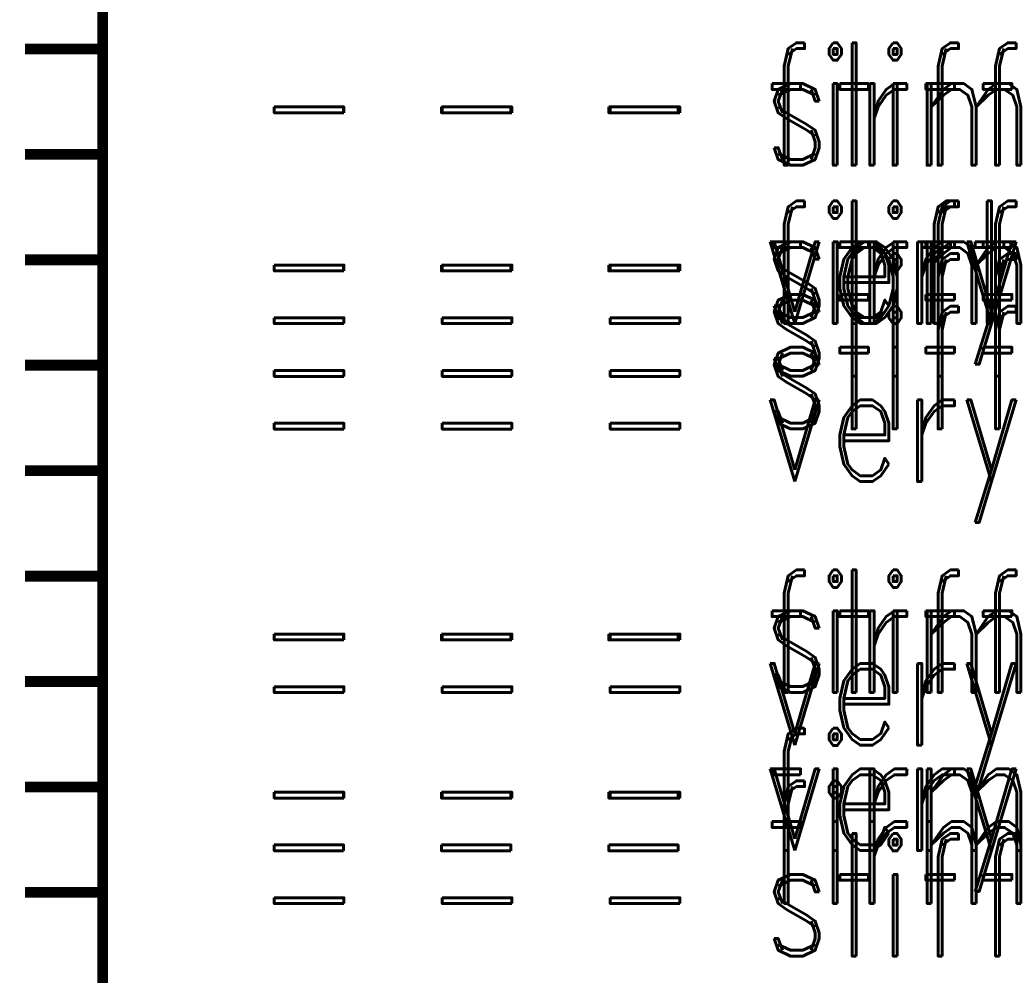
# Model space of a CAD drawing. Extents: x -2 to 113, y -136 to 16.
# Tile 15 of 256: x 12 to 22, y -118 to -109. Entities that reach past the tile are written whole.
import ezdxf
from ezdxf.enums import TextEntityAlignment as Align

# ---------------------------------------------------------------- set-up
doc = ezdxf.new("R2010")
doc.units = 0
doc.header["$MEASUREMENT"] = 0
doc.linetypes.add('SOLID', pattern=[0])
doc.layers.get('0').update_dxf_attribs({"linetype": 'SOLID'})
for name, color, linetype in [('1', 7, 'SOLID'), ('10', 7, 'SOLID'), ('11', 7, 'SOLID'), ('12', 7, 'SOLID'), ('13', 7, 'SOLID'), ('14', 7, 'SOLID'), ('15', 7, 'SOLID'), ('16', 7, 'SOLID'), ('17', 7, 'SOLID'), ('18', 7, 'SOLID'), ('19', 7, 'SOLID'), ('2', 7, 'SOLID'), ('20', 7, 'SOLID'), ('21', 7, 'SOLID'), ('22', 7, 'SOLID'), ('23', 7, 'SOLID'), ('24', 7, 'SOLID'), ('25', 7, 'SOLID'), ('26', 7, 'SOLID'), ('27', 7, 'SOLID'), ('28', 7, 'SOLID'), ('29', 7, 'SOLID'), ('3', 7, 'SOLID'), ('30', 7, 'SOLID'), ('31', 7, 'SOLID'), ('32', 7, 'SOLID'), ('33', 7, 'SOLID'), ('34', 7, 'SOLID'), ('35', 7, 'SOLID'), ('36', 7, 'SOLID'), ('37', 7, 'SOLID'), ('38', 7, 'SOLID'), ('39', 7, 'SOLID'), ('4', 7, 'SOLID'), ('40', 7, 'SOLID'), ('41', 7, 'SOLID'), ('42', 7, 'SOLID'), ('43', 7, 'SOLID'), ('44', 7, 'SOLID'), ('45', 7, 'SOLID'), ('46', 7, 'SOLID'), ('47', 7, 'SOLID'), ('48', 7, 'SOLID'), ('49', 7, 'SOLID'), ('5', 7, 'SOLID'), ('50', 7, 'SOLID'), ('51', 7, 'SOLID'), ('52', 7, 'SOLID'), ('53', 7, 'SOLID'), ('54', 7, 'SOLID'), ('55', 7, 'SOLID'), ('56', 7, 'SOLID'), ('57', 7, 'SOLID'), ('58', 7, 'SOLID'), ('59', 7, 'SOLID'), ('6', 7, 'SOLID'), ('60', 7, 'SOLID'), ('61', 7, 'SOLID'), ('62', 7, 'SOLID'), ('63', 7, 'SOLID'), ('64', 7, 'SOLID'), ('65', 7, 'SOLID'), ('66', 7, 'SOLID'), ('67', 7, 'SOLID'), ('68', 7, 'SOLID'), ('7', 7, 'SOLID'), ('8', 7, 'SOLID'), ('9', 7, 'SOLID')]:
    doc.layers.add(name, color=color, linetype=linetype)
doc.styles.add('ROMAND', font='romand', dxfattribs={"height": 1})

msp = doc.modelspace()

# ---------------------------------------------------------------- linework, layer by layer
at = {"color": 7, "linetype": 'SOLID', "const_width": 0.1029}
for points in [[(13.0178, -13.1385), (13.0178, -125.6385)], [(13.0178, -109.6385), (12.2825, -109.6385)], [(13.0178, -110.6385), (12.2825, -110.6385)], [(13.0178, -111.6385), (12.2825, -111.6385)], [(13.0178, -112.6385), (12.2825, -112.6385)], [(13.0178, -113.6385), (12.2825, -113.6385)], [(13.0178, -114.6385), (12.2825, -114.6385)], [(13.0178, -115.6385), (12.2825, -115.6385)], [(13.0178, -116.6385), (12.2825, -116.6385)], [(13.0178, -117.6385), (12.2825, -117.6385)]]:
    msp.add_lwpolyline(points, dxfattribs=at)
at = {"layer": '1', "color": 7, "linetype": 'SOLID', "const_width": 0.1029}
for points in [[(13.0178, -13.1385), (13.0178, -125.6385)], [(13.0178, -109.6385), (12.2825, -109.6385)], [(13.0178, -110.6385), (12.2825, -110.6385)], [(13.0178, -111.6385), (12.2825, -111.6385)], [(13.0178, -112.6385), (12.2825, -112.6385)], [(13.0178, -113.6385), (12.2825, -113.6385)], [(13.0178, -114.6385), (12.2825, -114.6385)], [(13.0178, -115.6385), (12.2825, -115.6385)], [(13.0178, -116.6385), (12.2825, -116.6385)], [(13.0178, -117.6385), (12.2825, -117.6385)]]:
    msp.add_lwpolyline(points, dxfattribs=at)
at = {"layer": '10', "color": 7, "linetype": 'SOLID', "const_width": 0.1029}
for points in [[(13.0178, -13.1385), (13.0178, -125.6385)], [(13.0178, -109.6385), (12.2825, -109.6385)], [(13.0178, -110.6385), (12.2825, -110.6385)], [(13.0178, -111.6385), (12.2825, -111.6385)], [(13.0178, -112.6385), (12.2825, -112.6385)], [(13.0178, -113.6385), (12.2825, -113.6385)], [(13.0178, -114.6385), (12.2825, -114.6385)], [(13.0178, -115.6385), (12.2825, -115.6385)], [(13.0178, -116.6385), (12.2825, -116.6385)], [(13.0178, -117.6385), (12.2825, -117.6385)]]:
    msp.add_lwpolyline(points, dxfattribs=at)
at = {"layer": '11', "color": 7, "linetype": 'SOLID', "const_width": 0.1029}
for points in [[(13.0178, -13.1385), (13.0178, -125.6385)], [(13.0178, -109.6385), (12.2825, -109.6385)], [(13.0178, -110.6385), (12.2825, -110.6385)], [(13.0178, -111.6385), (12.2825, -111.6385)], [(13.0178, -112.6385), (12.2825, -112.6385)], [(13.0178, -113.6385), (12.2825, -113.6385)], [(13.0178, -114.6385), (12.2825, -114.6385)], [(13.0178, -115.6385), (12.2825, -115.6385)], [(13.0178, -116.6385), (12.2825, -116.6385)], [(13.0178, -117.6385), (12.2825, -117.6385)]]:
    msp.add_lwpolyline(points, dxfattribs=at)
at = {"layer": '12', "color": 7, "linetype": 'SOLID', "const_width": 0.1029}
for points in [[(13.0178, -13.1385), (13.0178, -125.6385)], [(13.0178, -109.6385), (12.2825, -109.6385)], [(13.0178, -110.6385), (12.2825, -110.6385)], [(13.0178, -111.6385), (12.2825, -111.6385)], [(13.0178, -112.6385), (12.2825, -112.6385)], [(13.0178, -113.6385), (12.2825, -113.6385)], [(13.0178, -114.6385), (12.2825, -114.6385)], [(13.0178, -115.6385), (12.2825, -115.6385)], [(13.0178, -116.6385), (12.2825, -116.6385)], [(13.0178, -117.6385), (12.2825, -117.6385)]]:
    msp.add_lwpolyline(points, dxfattribs=at)
at = {"layer": '13', "color": 7, "linetype": 'SOLID', "const_width": 0.1029}
for points in [[(13.0178, -13.1385), (13.0178, -125.6385)], [(13.0178, -109.6385), (12.2825, -109.6385)], [(13.0178, -110.6385), (12.2825, -110.6385)], [(13.0178, -111.6385), (12.2825, -111.6385)], [(13.0178, -112.6385), (12.2825, -112.6385)], [(13.0178, -113.6385), (12.2825, -113.6385)], [(13.0178, -114.6385), (12.2825, -114.6385)], [(13.0178, -115.6385), (12.2825, -115.6385)], [(13.0178, -116.6385), (12.2825, -116.6385)], [(13.0178, -117.6385), (12.2825, -117.6385)]]:
    msp.add_lwpolyline(points, dxfattribs=at)
at = {"layer": '14', "color": 7, "linetype": 'SOLID', "const_width": 0.1029}
for points in [[(13.0178, -13.1385), (13.0178, -125.6385)], [(13.0178, -109.6385), (12.2825, -109.6385)], [(13.0178, -110.6385), (12.2825, -110.6385)], [(13.0178, -111.6385), (12.2825, -111.6385)], [(13.0178, -112.6385), (12.2825, -112.6385)], [(13.0178, -113.6385), (12.2825, -113.6385)], [(13.0178, -114.6385), (12.2825, -114.6385)], [(13.0178, -115.6385), (12.2825, -115.6385)], [(13.0178, -116.6385), (12.2825, -116.6385)], [(13.0178, -117.6385), (12.2825, -117.6385)]]:
    msp.add_lwpolyline(points, dxfattribs=at)
at = {"layer": '15', "color": 7, "linetype": 'SOLID', "const_width": 0.1029}
for points in [[(13.0178, -13.1385), (13.0178, -125.6385)], [(13.0178, -109.6385), (12.2825, -109.6385)], [(13.0178, -110.6385), (12.2825, -110.6385)], [(13.0178, -111.6385), (12.2825, -111.6385)], [(13.0178, -112.6385), (12.2825, -112.6385)], [(13.0178, -113.6385), (12.2825, -113.6385)], [(13.0178, -114.6385), (12.2825, -114.6385)], [(13.0178, -115.6385), (12.2825, -115.6385)], [(13.0178, -116.6385), (12.2825, -116.6385)], [(13.0178, -117.6385), (12.2825, -117.6385)]]:
    msp.add_lwpolyline(points, dxfattribs=at)
at = {"layer": '16', "color": 7, "linetype": 'SOLID', "const_width": 0.1029}
for points in [[(13.0178, -13.1385), (13.0178, -125.6385)], [(13.0178, -109.6385), (12.2825, -109.6385)], [(13.0178, -110.6385), (12.2825, -110.6385)], [(13.0178, -111.6385), (12.2825, -111.6385)], [(13.0178, -112.6385), (12.2825, -112.6385)], [(13.0178, -113.6385), (12.2825, -113.6385)], [(13.0178, -114.6385), (12.2825, -114.6385)], [(13.0178, -115.6385), (12.2825, -115.6385)], [(13.0178, -116.6385), (12.2825, -116.6385)], [(13.0178, -117.6385), (12.2825, -117.6385)]]:
    msp.add_lwpolyline(points, dxfattribs=at)
at = {"layer": '17', "color": 7, "linetype": 'SOLID', "const_width": 0.1029}
for points in [[(13.0178, -13.1385), (13.0178, -125.6385)], [(13.0178, -109.6385), (12.2825, -109.6385)], [(13.0178, -110.6385), (12.2825, -110.6385)], [(13.0178, -111.6385), (12.2825, -111.6385)], [(13.0178, -112.6385), (12.2825, -112.6385)], [(13.0178, -113.6385), (12.2825, -113.6385)], [(13.0178, -114.6385), (12.2825, -114.6385)], [(13.0178, -115.6385), (12.2825, -115.6385)], [(13.0178, -116.6385), (12.2825, -116.6385)], [(13.0178, -117.6385), (12.2825, -117.6385)]]:
    msp.add_lwpolyline(points, dxfattribs=at)
at = {"layer": '18', "color": 7, "linetype": 'SOLID', "const_width": 0.1029}
for points in [[(13.0178, -13.1385), (13.0178, -125.6385)], [(13.0178, -109.6385), (12.2825, -109.6385)], [(13.0178, -110.6385), (12.2825, -110.6385)], [(13.0178, -111.6385), (12.2825, -111.6385)], [(13.0178, -112.6385), (12.2825, -112.6385)], [(13.0178, -113.6385), (12.2825, -113.6385)], [(13.0178, -114.6385), (12.2825, -114.6385)], [(13.0178, -115.6385), (12.2825, -115.6385)], [(13.0178, -116.6385), (12.2825, -116.6385)], [(13.0178, -117.6385), (12.2825, -117.6385)]]:
    msp.add_lwpolyline(points, dxfattribs=at)
at = {"layer": '19', "color": 7, "linetype": 'SOLID', "const_width": 0.1029}
for points in [[(13.0178, -13.1385), (13.0178, -125.6385)], [(13.0178, -109.6385), (12.2825, -109.6385)], [(13.0178, -110.6385), (12.2825, -110.6385)], [(13.0178, -111.6385), (12.2825, -111.6385)], [(13.0178, -112.6385), (12.2825, -112.6385)], [(13.0178, -113.6385), (12.2825, -113.6385)], [(13.0178, -114.6385), (12.2825, -114.6385)], [(13.0178, -115.6385), (12.2825, -115.6385)], [(13.0178, -116.6385), (12.2825, -116.6385)], [(13.0178, -117.6385), (12.2825, -117.6385)]]:
    msp.add_lwpolyline(points, dxfattribs=at)
at = {"layer": '2', "color": 7, "linetype": 'SOLID', "const_width": 0.1029}
for points in [[(13.0178, -13.1385), (13.0178, -125.6385)], [(13.0178, -109.6385), (12.2825, -109.6385)], [(13.0178, -110.6385), (12.2825, -110.6385)], [(13.0178, -111.6385), (12.2825, -111.6385)], [(13.0178, -112.6385), (12.2825, -112.6385)], [(13.0178, -113.6385), (12.2825, -113.6385)], [(13.0178, -114.6385), (12.2825, -114.6385)], [(13.0178, -115.6385), (12.2825, -115.6385)], [(13.0178, -116.6385), (12.2825, -116.6385)], [(13.0178, -117.6385), (12.2825, -117.6385)]]:
    msp.add_lwpolyline(points, dxfattribs=at)
at = {"layer": '20', "color": 7, "linetype": 'SOLID', "const_width": 0.1029}
for points in [[(13.0178, -13.1385), (13.0178, -125.6385)], [(13.0178, -109.6385), (12.2825, -109.6385)], [(13.0178, -110.6385), (12.2825, -110.6385)], [(13.0178, -111.6385), (12.2825, -111.6385)], [(13.0178, -112.6385), (12.2825, -112.6385)], [(13.0178, -113.6385), (12.2825, -113.6385)], [(13.0178, -114.6385), (12.2825, -114.6385)], [(13.0178, -115.6385), (12.2825, -115.6385)], [(13.0178, -116.6385), (12.2825, -116.6385)], [(13.0178, -117.6385), (12.2825, -117.6385)]]:
    msp.add_lwpolyline(points, dxfattribs=at)
at = {"layer": '21', "color": 7, "linetype": 'SOLID', "const_width": 0.1029}
for points in [[(13.0178, -13.1385), (13.0178, -125.6385)], [(13.0178, -109.6385), (12.2825, -109.6385)], [(13.0178, -110.6385), (12.2825, -110.6385)], [(13.0178, -111.6385), (12.2825, -111.6385)], [(13.0178, -112.6385), (12.2825, -112.6385)], [(13.0178, -113.6385), (12.2825, -113.6385)], [(13.0178, -114.6385), (12.2825, -114.6385)], [(13.0178, -115.6385), (12.2825, -115.6385)], [(13.0178, -116.6385), (12.2825, -116.6385)], [(13.0178, -117.6385), (12.2825, -117.6385)]]:
    msp.add_lwpolyline(points, dxfattribs=at)
at = {"layer": '22', "color": 7, "linetype": 'SOLID', "const_width": 0.1029}
for points in [[(13.0178, -13.1385), (13.0178, -125.6385)], [(13.0178, -109.6385), (12.2825, -109.6385)], [(13.0178, -110.6385), (12.2825, -110.6385)], [(13.0178, -111.6385), (12.2825, -111.6385)], [(13.0178, -112.6385), (12.2825, -112.6385)], [(13.0178, -113.6385), (12.2825, -113.6385)], [(13.0178, -114.6385), (12.2825, -114.6385)], [(13.0178, -115.6385), (12.2825, -115.6385)], [(13.0178, -116.6385), (12.2825, -116.6385)], [(13.0178, -117.6385), (12.2825, -117.6385)]]:
    msp.add_lwpolyline(points, dxfattribs=at)
at = {"layer": '23', "color": 7, "linetype": 'SOLID', "const_width": 0.1029}
for points in [[(13.0178, -13.1385), (13.0178, -125.6385)], [(13.0178, -109.6385), (12.2825, -109.6385)], [(13.0178, -110.6385), (12.2825, -110.6385)], [(13.0178, -111.6385), (12.2825, -111.6385)], [(13.0178, -112.6385), (12.2825, -112.6385)], [(13.0178, -113.6385), (12.2825, -113.6385)], [(13.0178, -114.6385), (12.2825, -114.6385)], [(13.0178, -115.6385), (12.2825, -115.6385)], [(13.0178, -116.6385), (12.2825, -116.6385)], [(13.0178, -117.6385), (12.2825, -117.6385)]]:
    msp.add_lwpolyline(points, dxfattribs=at)
at = {"layer": '24', "color": 7, "linetype": 'SOLID', "const_width": 0.1029}
for points in [[(13.0178, -13.1385), (13.0178, -125.6385)], [(13.0178, -109.6385), (12.2825, -109.6385)], [(13.0178, -110.6385), (12.2825, -110.6385)], [(13.0178, -111.6385), (12.2825, -111.6385)], [(13.0178, -112.6385), (12.2825, -112.6385)], [(13.0178, -113.6385), (12.2825, -113.6385)], [(13.0178, -114.6385), (12.2825, -114.6385)], [(13.0178, -115.6385), (12.2825, -115.6385)], [(13.0178, -116.6385), (12.2825, -116.6385)], [(13.0178, -117.6385), (12.2825, -117.6385)]]:
    msp.add_lwpolyline(points, dxfattribs=at)
at = {"layer": '25', "color": 7, "linetype": 'SOLID', "const_width": 0.1029}
for points in [[(13.0178, -13.1385), (13.0178, -125.6385)], [(13.0178, -109.6385), (12.2825, -109.6385)], [(13.0178, -110.6385), (12.2825, -110.6385)], [(13.0178, -111.6385), (12.2825, -111.6385)], [(13.0178, -112.6385), (12.2825, -112.6385)], [(13.0178, -113.6385), (12.2825, -113.6385)], [(13.0178, -114.6385), (12.2825, -114.6385)], [(13.0178, -115.6385), (12.2825, -115.6385)], [(13.0178, -116.6385), (12.2825, -116.6385)], [(13.0178, -117.6385), (12.2825, -117.6385)]]:
    msp.add_lwpolyline(points, dxfattribs=at)
at = {"layer": '26', "color": 7, "linetype": 'SOLID', "const_width": 0.1029}
for points in [[(13.0178, -13.1385), (13.0178, -125.6385)], [(13.0178, -109.6385), (12.2825, -109.6385)], [(13.0178, -110.6385), (12.2825, -110.6385)], [(13.0178, -111.6385), (12.2825, -111.6385)], [(13.0178, -112.6385), (12.2825, -112.6385)], [(13.0178, -113.6385), (12.2825, -113.6385)], [(13.0178, -114.6385), (12.2825, -114.6385)], [(13.0178, -115.6385), (12.2825, -115.6385)], [(13.0178, -116.6385), (12.2825, -116.6385)], [(13.0178, -117.6385), (12.2825, -117.6385)]]:
    msp.add_lwpolyline(points, dxfattribs=at)
at = {"layer": '27', "color": 7, "linetype": 'SOLID', "const_width": 0.1029}
for points in [[(13.0178, -13.1385), (13.0178, -125.6385)], [(13.0178, -109.6385), (12.2825, -109.6385)], [(13.0178, -110.6385), (12.2825, -110.6385)], [(13.0178, -111.6385), (12.2825, -111.6385)], [(13.0178, -112.6385), (12.2825, -112.6385)], [(13.0178, -113.6385), (12.2825, -113.6385)], [(13.0178, -114.6385), (12.2825, -114.6385)], [(13.0178, -115.6385), (12.2825, -115.6385)], [(13.0178, -116.6385), (12.2825, -116.6385)], [(13.0178, -117.6385), (12.2825, -117.6385)]]:
    msp.add_lwpolyline(points, dxfattribs=at)
at = {"layer": '28', "color": 7, "linetype": 'SOLID', "const_width": 0.1029}
for points in [[(13.0178, -13.1385), (13.0178, -125.6385)], [(13.0178, -109.6385), (12.2825, -109.6385)], [(13.0178, -110.6385), (12.2825, -110.6385)], [(13.0178, -111.6385), (12.2825, -111.6385)], [(13.0178, -112.6385), (12.2825, -112.6385)], [(13.0178, -113.6385), (12.2825, -113.6385)], [(13.0178, -114.6385), (12.2825, -114.6385)], [(13.0178, -115.6385), (12.2825, -115.6385)], [(13.0178, -116.6385), (12.2825, -116.6385)], [(13.0178, -117.6385), (12.2825, -117.6385)]]:
    msp.add_lwpolyline(points, dxfattribs=at)
at = {"layer": '29', "color": 7, "linetype": 'SOLID', "const_width": 0.1029}
for points in [[(13.0178, -13.1385), (13.0178, -125.6385)], [(13.0178, -109.6385), (12.2825, -109.6385)], [(13.0178, -110.6385), (12.2825, -110.6385)], [(13.0178, -111.6385), (12.2825, -111.6385)], [(13.0178, -112.6385), (12.2825, -112.6385)], [(13.0178, -113.6385), (12.2825, -113.6385)], [(13.0178, -114.6385), (12.2825, -114.6385)], [(13.0178, -115.6385), (12.2825, -115.6385)], [(13.0178, -116.6385), (12.2825, -116.6385)], [(13.0178, -117.6385), (12.2825, -117.6385)]]:
    msp.add_lwpolyline(points, dxfattribs=at)
at = {"layer": '3', "color": 7, "linetype": 'SOLID', "const_width": 0.1029}
for points in [[(13.0178, -13.1385), (13.0178, -125.6385)], [(13.0178, -109.6385), (12.2825, -109.6385)], [(13.0178, -110.6385), (12.2825, -110.6385)], [(13.0178, -111.6385), (12.2825, -111.6385)], [(13.0178, -112.6385), (12.2825, -112.6385)], [(13.0178, -113.6385), (12.2825, -113.6385)], [(13.0178, -114.6385), (12.2825, -114.6385)], [(13.0178, -115.6385), (12.2825, -115.6385)], [(13.0178, -116.6385), (12.2825, -116.6385)], [(13.0178, -117.6385), (12.2825, -117.6385)]]:
    msp.add_lwpolyline(points, dxfattribs=at)
at = {"layer": '30', "color": 7, "linetype": 'SOLID', "const_width": 0.1029}
for points in [[(13.0178, -13.1385), (13.0178, -125.6385)], [(13.0178, -109.6385), (12.2825, -109.6385)], [(13.0178, -110.6385), (12.2825, -110.6385)], [(13.0178, -111.6385), (12.2825, -111.6385)], [(13.0178, -112.6385), (12.2825, -112.6385)], [(13.0178, -113.6385), (12.2825, -113.6385)], [(13.0178, -114.6385), (12.2825, -114.6385)], [(13.0178, -115.6385), (12.2825, -115.6385)], [(13.0178, -116.6385), (12.2825, -116.6385)], [(13.0178, -117.6385), (12.2825, -117.6385)]]:
    msp.add_lwpolyline(points, dxfattribs=at)
at = {"layer": '31', "color": 7, "linetype": 'SOLID', "const_width": 0.1029}
for points in [[(13.0178, -13.1385), (13.0178, -125.6385)], [(13.0178, -109.6385), (12.2825, -109.6385)], [(13.0178, -110.6385), (12.2825, -110.6385)], [(13.0178, -111.6385), (12.2825, -111.6385)], [(13.0178, -112.6385), (12.2825, -112.6385)], [(13.0178, -113.6385), (12.2825, -113.6385)], [(13.0178, -114.6385), (12.2825, -114.6385)], [(13.0178, -115.6385), (12.2825, -115.6385)], [(13.0178, -116.6385), (12.2825, -116.6385)], [(13.0178, -117.6385), (12.2825, -117.6385)]]:
    msp.add_lwpolyline(points, dxfattribs=at)
at = {"layer": '32', "color": 7, "linetype": 'SOLID', "const_width": 0.1029}
for points in [[(13.0178, -13.1385), (13.0178, -125.6385)], [(13.0178, -109.6385), (12.2825, -109.6385)], [(13.0178, -110.6385), (12.2825, -110.6385)], [(13.0178, -111.6385), (12.2825, -111.6385)], [(13.0178, -112.6385), (12.2825, -112.6385)], [(13.0178, -113.6385), (12.2825, -113.6385)], [(13.0178, -114.6385), (12.2825, -114.6385)], [(13.0178, -115.6385), (12.2825, -115.6385)], [(13.0178, -116.6385), (12.2825, -116.6385)], [(13.0178, -117.6385), (12.2825, -117.6385)]]:
    msp.add_lwpolyline(points, dxfattribs=at)
at = {"layer": '33', "color": 7, "linetype": 'SOLID', "const_width": 0.1029}
for points in [[(13.0178, -13.1385), (13.0178, -125.6385)], [(13.0178, -109.6385), (12.2825, -109.6385)], [(13.0178, -110.6385), (12.2825, -110.6385)], [(13.0178, -111.6385), (12.2825, -111.6385)], [(13.0178, -112.6385), (12.2825, -112.6385)], [(13.0178, -113.6385), (12.2825, -113.6385)], [(13.0178, -114.6385), (12.2825, -114.6385)], [(13.0178, -115.6385), (12.2825, -115.6385)], [(13.0178, -116.6385), (12.2825, -116.6385)], [(13.0178, -117.6385), (12.2825, -117.6385)]]:
    msp.add_lwpolyline(points, dxfattribs=at)
at = {"layer": '34', "color": 7, "linetype": 'SOLID', "const_width": 0.1029}
for points in [[(13.0178, -13.1385), (13.0178, -125.6385)], [(13.0178, -109.6385), (12.2825, -109.6385)], [(13.0178, -110.6385), (12.2825, -110.6385)], [(13.0178, -111.6385), (12.2825, -111.6385)], [(13.0178, -112.6385), (12.2825, -112.6385)], [(13.0178, -113.6385), (12.2825, -113.6385)], [(13.0178, -114.6385), (12.2825, -114.6385)], [(13.0178, -115.6385), (12.2825, -115.6385)], [(13.0178, -116.6385), (12.2825, -116.6385)], [(13.0178, -117.6385), (12.2825, -117.6385)]]:
    msp.add_lwpolyline(points, dxfattribs=at)
at = {"layer": '35', "color": 7, "linetype": 'SOLID', "const_width": 0.1029}
for points in [[(13.0178, -13.1385), (13.0178, -125.6385)], [(13.0178, -109.6385), (12.2825, -109.6385)], [(13.0178, -110.6385), (12.2825, -110.6385)], [(13.0178, -111.6385), (12.2825, -111.6385)], [(13.0178, -112.6385), (12.2825, -112.6385)], [(13.0178, -113.6385), (12.2825, -113.6385)], [(13.0178, -114.6385), (12.2825, -114.6385)], [(13.0178, -115.6385), (12.2825, -115.6385)], [(13.0178, -116.6385), (12.2825, -116.6385)], [(13.0178, -117.6385), (12.2825, -117.6385)]]:
    msp.add_lwpolyline(points, dxfattribs=at)
at = {"layer": '36', "color": 7, "linetype": 'SOLID', "const_width": 0.1029}
for points in [[(13.0178, -13.1385), (13.0178, -125.6385)], [(13.0178, -109.6385), (12.2825, -109.6385)], [(13.0178, -110.6385), (12.2825, -110.6385)], [(13.0178, -111.6385), (12.2825, -111.6385)], [(13.0178, -112.6385), (12.2825, -112.6385)], [(13.0178, -113.6385), (12.2825, -113.6385)], [(13.0178, -114.6385), (12.2825, -114.6385)], [(13.0178, -115.6385), (12.2825, -115.6385)], [(13.0178, -116.6385), (12.2825, -116.6385)], [(13.0178, -117.6385), (12.2825, -117.6385)]]:
    msp.add_lwpolyline(points, dxfattribs=at)
at = {"layer": '37', "color": 7, "linetype": 'SOLID', "const_width": 0.1029}
for points in [[(13.0178, -13.1385), (13.0178, -125.6385)], [(13.0178, -109.6385), (12.2825, -109.6385)], [(13.0178, -110.6385), (12.2825, -110.6385)], [(13.0178, -111.6385), (12.2825, -111.6385)], [(13.0178, -112.6385), (12.2825, -112.6385)], [(13.0178, -113.6385), (12.2825, -113.6385)], [(13.0178, -114.6385), (12.2825, -114.6385)], [(13.0178, -115.6385), (12.2825, -115.6385)], [(13.0178, -116.6385), (12.2825, -116.6385)], [(13.0178, -117.6385), (12.2825, -117.6385)]]:
    msp.add_lwpolyline(points, dxfattribs=at)
at = {"layer": '38', "color": 7, "linetype": 'SOLID', "const_width": 0.1029}
for points in [[(13.0178, -13.1385), (13.0178, -125.6385)], [(13.0178, -109.6385), (12.2825, -109.6385)], [(13.0178, -110.6385), (12.2825, -110.6385)], [(13.0178, -111.6385), (12.2825, -111.6385)], [(13.0178, -112.6385), (12.2825, -112.6385)], [(13.0178, -113.6385), (12.2825, -113.6385)], [(13.0178, -114.6385), (12.2825, -114.6385)], [(13.0178, -115.6385), (12.2825, -115.6385)], [(13.0178, -116.6385), (12.2825, -116.6385)], [(13.0178, -117.6385), (12.2825, -117.6385)]]:
    msp.add_lwpolyline(points, dxfattribs=at)
at = {"layer": '39', "color": 7, "linetype": 'SOLID', "const_width": 0.1029}
for points in [[(13.0178, -13.1385), (13.0178, -125.6385)], [(13.0178, -109.6385), (12.2825, -109.6385)], [(13.0178, -110.6385), (12.2825, -110.6385)], [(13.0178, -111.6385), (12.2825, -111.6385)], [(13.0178, -112.6385), (12.2825, -112.6385)], [(13.0178, -113.6385), (12.2825, -113.6385)], [(13.0178, -114.6385), (12.2825, -114.6385)], [(13.0178, -115.6385), (12.2825, -115.6385)], [(13.0178, -116.6385), (12.2825, -116.6385)], [(13.0178, -117.6385), (12.2825, -117.6385)]]:
    msp.add_lwpolyline(points, dxfattribs=at)
at = {"layer": '4', "color": 7, "linetype": 'SOLID', "const_width": 0.1029}
for points in [[(13.0178, -13.1385), (13.0178, -125.6385)], [(13.0178, -109.6385), (12.2825, -109.6385)], [(13.0178, -110.6385), (12.2825, -110.6385)], [(13.0178, -111.6385), (12.2825, -111.6385)], [(13.0178, -112.6385), (12.2825, -112.6385)], [(13.0178, -113.6385), (12.2825, -113.6385)], [(13.0178, -114.6385), (12.2825, -114.6385)], [(13.0178, -115.6385), (12.2825, -115.6385)], [(13.0178, -116.6385), (12.2825, -116.6385)], [(13.0178, -117.6385), (12.2825, -117.6385)]]:
    msp.add_lwpolyline(points, dxfattribs=at)
at = {"layer": '40', "color": 7, "linetype": 'SOLID', "const_width": 0.1029}
for points in [[(13.0178, -13.1385), (13.0178, -125.6385)], [(13.0178, -109.6385), (12.2825, -109.6385)], [(13.0178, -110.6385), (12.2825, -110.6385)], [(13.0178, -111.6385), (12.2825, -111.6385)], [(13.0178, -112.6385), (12.2825, -112.6385)], [(13.0178, -113.6385), (12.2825, -113.6385)], [(13.0178, -114.6385), (12.2825, -114.6385)], [(13.0178, -115.6385), (12.2825, -115.6385)], [(13.0178, -116.6385), (12.2825, -116.6385)], [(13.0178, -117.6385), (12.2825, -117.6385)]]:
    msp.add_lwpolyline(points, dxfattribs=at)
at = {"layer": '41', "color": 7, "linetype": 'SOLID', "const_width": 0.1029}
for points in [[(13.0178, -13.1385), (13.0178, -125.6385)], [(13.0178, -109.6385), (12.2825, -109.6385)], [(13.0178, -110.6385), (12.2825, -110.6385)], [(13.0178, -111.6385), (12.2825, -111.6385)], [(13.0178, -112.6385), (12.2825, -112.6385)], [(13.0178, -113.6385), (12.2825, -113.6385)], [(13.0178, -114.6385), (12.2825, -114.6385)], [(13.0178, -115.6385), (12.2825, -115.6385)], [(13.0178, -116.6385), (12.2825, -116.6385)], [(13.0178, -117.6385), (12.2825, -117.6385)]]:
    msp.add_lwpolyline(points, dxfattribs=at)
at = {"layer": '42', "color": 7, "linetype": 'SOLID', "const_width": 0.1029}
for points in [[(13.0178, -13.1385), (13.0178, -125.6385)], [(13.0178, -109.6385), (12.2825, -109.6385)], [(13.0178, -110.6385), (12.2825, -110.6385)], [(13.0178, -111.6385), (12.2825, -111.6385)], [(13.0178, -112.6385), (12.2825, -112.6385)], [(13.0178, -113.6385), (12.2825, -113.6385)], [(13.0178, -114.6385), (12.2825, -114.6385)], [(13.0178, -115.6385), (12.2825, -115.6385)], [(13.0178, -116.6385), (12.2825, -116.6385)], [(13.0178, -117.6385), (12.2825, -117.6385)]]:
    msp.add_lwpolyline(points, dxfattribs=at)
at = {"layer": '43', "color": 7, "linetype": 'SOLID', "const_width": 0.1029}
for points in [[(13.0178, -13.1385), (13.0178, -125.6385)], [(13.0178, -109.6385), (12.2825, -109.6385)], [(13.0178, -110.6385), (12.2825, -110.6385)], [(13.0178, -111.6385), (12.2825, -111.6385)], [(13.0178, -112.6385), (12.2825, -112.6385)], [(13.0178, -113.6385), (12.2825, -113.6385)], [(13.0178, -114.6385), (12.2825, -114.6385)], [(13.0178, -115.6385), (12.2825, -115.6385)], [(13.0178, -116.6385), (12.2825, -116.6385)], [(13.0178, -117.6385), (12.2825, -117.6385)]]:
    msp.add_lwpolyline(points, dxfattribs=at)
at = {"layer": '44', "color": 7, "linetype": 'SOLID', "const_width": 0.1029}
for points in [[(13.0178, -13.1385), (13.0178, -125.6385)], [(13.0178, -109.6385), (12.2825, -109.6385)], [(13.0178, -110.6385), (12.2825, -110.6385)], [(13.0178, -111.6385), (12.2825, -111.6385)], [(13.0178, -112.6385), (12.2825, -112.6385)], [(13.0178, -113.6385), (12.2825, -113.6385)], [(13.0178, -114.6385), (12.2825, -114.6385)], [(13.0178, -115.6385), (12.2825, -115.6385)], [(13.0178, -116.6385), (12.2825, -116.6385)], [(13.0178, -117.6385), (12.2825, -117.6385)]]:
    msp.add_lwpolyline(points, dxfattribs=at)
at = {"layer": '45', "color": 7, "linetype": 'SOLID', "const_width": 0.1029}
for points in [[(13.0178, -13.1385), (13.0178, -125.6385)], [(13.0178, -109.6385), (12.2825, -109.6385)], [(13.0178, -110.6385), (12.2825, -110.6385)], [(13.0178, -111.6385), (12.2825, -111.6385)], [(13.0178, -112.6385), (12.2825, -112.6385)], [(13.0178, -113.6385), (12.2825, -113.6385)], [(13.0178, -114.6385), (12.2825, -114.6385)], [(13.0178, -115.6385), (12.2825, -115.6385)], [(13.0178, -116.6385), (12.2825, -116.6385)], [(13.0178, -117.6385), (12.2825, -117.6385)]]:
    msp.add_lwpolyline(points, dxfattribs=at)
at = {"layer": '46', "color": 7, "linetype": 'SOLID', "const_width": 0.1029}
for points in [[(13.0178, -13.1385), (13.0178, -125.6385)], [(13.0178, -109.6385), (12.2825, -109.6385)], [(13.0178, -110.6385), (12.2825, -110.6385)], [(13.0178, -111.6385), (12.2825, -111.6385)], [(13.0178, -112.6385), (12.2825, -112.6385)], [(13.0178, -113.6385), (12.2825, -113.6385)], [(13.0178, -114.6385), (12.2825, -114.6385)], [(13.0178, -115.6385), (12.2825, -115.6385)], [(13.0178, -116.6385), (12.2825, -116.6385)], [(13.0178, -117.6385), (12.2825, -117.6385)]]:
    msp.add_lwpolyline(points, dxfattribs=at)
at = {"layer": '47', "color": 7, "linetype": 'SOLID', "const_width": 0.1029}
for points in [[(13.0178, -13.1385), (13.0178, -125.6385)], [(13.0178, -109.6385), (12.2825, -109.6385)], [(13.0178, -110.6385), (12.2825, -110.6385)], [(13.0178, -111.6385), (12.2825, -111.6385)], [(13.0178, -112.6385), (12.2825, -112.6385)], [(13.0178, -113.6385), (12.2825, -113.6385)], [(13.0178, -114.6385), (12.2825, -114.6385)], [(13.0178, -115.6385), (12.2825, -115.6385)], [(13.0178, -116.6385), (12.2825, -116.6385)], [(13.0178, -117.6385), (12.2825, -117.6385)]]:
    msp.add_lwpolyline(points, dxfattribs=at)
at = {"layer": '48', "color": 7, "linetype": 'SOLID', "const_width": 0.1029}
for points in [[(13.0178, -13.1385), (13.0178, -125.6385)], [(13.0178, -109.6385), (12.2825, -109.6385)], [(13.0178, -110.6385), (12.2825, -110.6385)], [(13.0178, -111.6385), (12.2825, -111.6385)], [(13.0178, -112.6385), (12.2825, -112.6385)], [(13.0178, -113.6385), (12.2825, -113.6385)], [(13.0178, -114.6385), (12.2825, -114.6385)], [(13.0178, -115.6385), (12.2825, -115.6385)], [(13.0178, -116.6385), (12.2825, -116.6385)], [(13.0178, -117.6385), (12.2825, -117.6385)]]:
    msp.add_lwpolyline(points, dxfattribs=at)
at = {"layer": '49', "color": 7, "linetype": 'SOLID', "const_width": 0.1029}
for points in [[(13.0178, -13.1385), (13.0178, -125.6385)], [(13.0178, -109.6385), (12.2825, -109.6385)], [(13.0178, -110.6385), (12.2825, -110.6385)], [(13.0178, -111.6385), (12.2825, -111.6385)], [(13.0178, -112.6385), (12.2825, -112.6385)], [(13.0178, -113.6385), (12.2825, -113.6385)], [(13.0178, -114.6385), (12.2825, -114.6385)], [(13.0178, -115.6385), (12.2825, -115.6385)], [(13.0178, -116.6385), (12.2825, -116.6385)], [(13.0178, -117.6385), (12.2825, -117.6385)]]:
    msp.add_lwpolyline(points, dxfattribs=at)
at = {"layer": '5', "color": 7, "linetype": 'SOLID', "const_width": 0.1029}
for points in [[(13.0178, -13.1385), (13.0178, -125.6385)], [(13.0178, -109.6385), (12.2825, -109.6385)], [(13.0178, -110.6385), (12.2825, -110.6385)], [(13.0178, -111.6385), (12.2825, -111.6385)], [(13.0178, -112.6385), (12.2825, -112.6385)], [(13.0178, -113.6385), (12.2825, -113.6385)], [(13.0178, -114.6385), (12.2825, -114.6385)], [(13.0178, -115.6385), (12.2825, -115.6385)], [(13.0178, -116.6385), (12.2825, -116.6385)], [(13.0178, -117.6385), (12.2825, -117.6385)]]:
    msp.add_lwpolyline(points, dxfattribs=at)
at = {"layer": '50', "color": 7, "linetype": 'SOLID', "const_width": 0.1029}
for points in [[(13.0178, -13.1385), (13.0178, -125.6385)], [(13.0178, -109.6385), (12.2825, -109.6385)], [(13.0178, -110.6385), (12.2825, -110.6385)], [(13.0178, -111.6385), (12.2825, -111.6385)], [(13.0178, -112.6385), (12.2825, -112.6385)], [(13.0178, -113.6385), (12.2825, -113.6385)], [(13.0178, -114.6385), (12.2825, -114.6385)], [(13.0178, -115.6385), (12.2825, -115.6385)], [(13.0178, -116.6385), (12.2825, -116.6385)], [(13.0178, -117.6385), (12.2825, -117.6385)]]:
    msp.add_lwpolyline(points, dxfattribs=at)
at = {"layer": '51', "color": 7, "linetype": 'SOLID', "const_width": 0.1029}
for points in [[(13.0178, -13.1385), (13.0178, -125.6385)], [(13.0178, -109.6385), (12.2825, -109.6385)], [(13.0178, -110.6385), (12.2825, -110.6385)], [(13.0178, -111.6385), (12.2825, -111.6385)], [(13.0178, -112.6385), (12.2825, -112.6385)], [(13.0178, -113.6385), (12.2825, -113.6385)], [(13.0178, -114.6385), (12.2825, -114.6385)], [(13.0178, -115.6385), (12.2825, -115.6385)], [(13.0178, -116.6385), (12.2825, -116.6385)], [(13.0178, -117.6385), (12.2825, -117.6385)]]:
    msp.add_lwpolyline(points, dxfattribs=at)
at = {"layer": '52', "color": 7, "linetype": 'SOLID', "const_width": 0.1029}
for points in [[(13.0178, -13.1385), (13.0178, -125.6385)], [(13.0178, -109.6385), (12.2825, -109.6385)], [(13.0178, -110.6385), (12.2825, -110.6385)], [(13.0178, -111.6385), (12.2825, -111.6385)], [(13.0178, -112.6385), (12.2825, -112.6385)], [(13.0178, -113.6385), (12.2825, -113.6385)], [(13.0178, -114.6385), (12.2825, -114.6385)], [(13.0178, -115.6385), (12.2825, -115.6385)], [(13.0178, -116.6385), (12.2825, -116.6385)], [(13.0178, -117.6385), (12.2825, -117.6385)]]:
    msp.add_lwpolyline(points, dxfattribs=at)
at = {"layer": '53', "color": 7, "linetype": 'SOLID', "const_width": 0.1029}
for points in [[(13.0178, -13.1385), (13.0178, -125.6385)], [(13.0178, -109.6385), (12.2825, -109.6385)], [(13.0178, -110.6385), (12.2825, -110.6385)], [(13.0178, -111.6385), (12.2825, -111.6385)], [(13.0178, -112.6385), (12.2825, -112.6385)], [(13.0178, -113.6385), (12.2825, -113.6385)], [(13.0178, -114.6385), (12.2825, -114.6385)], [(13.0178, -115.6385), (12.2825, -115.6385)], [(13.0178, -116.6385), (12.2825, -116.6385)], [(13.0178, -117.6385), (12.2825, -117.6385)]]:
    msp.add_lwpolyline(points, dxfattribs=at)
at = {"layer": '54', "color": 7, "linetype": 'SOLID', "const_width": 0.1029}
for points in [[(13.0178, -13.1385), (13.0178, -125.6385)], [(13.0178, -109.6385), (12.2825, -109.6385)], [(13.0178, -110.6385), (12.2825, -110.6385)], [(13.0178, -111.6385), (12.2825, -111.6385)], [(13.0178, -112.6385), (12.2825, -112.6385)], [(13.0178, -113.6385), (12.2825, -113.6385)], [(13.0178, -114.6385), (12.2825, -114.6385)], [(13.0178, -115.6385), (12.2825, -115.6385)], [(13.0178, -116.6385), (12.2825, -116.6385)], [(13.0178, -117.6385), (12.2825, -117.6385)]]:
    msp.add_lwpolyline(points, dxfattribs=at)
at = {"layer": '55', "color": 7, "linetype": 'SOLID', "const_width": 0.1029}
for points in [[(13.0178, -13.1385), (13.0178, -125.6385)], [(13.0178, -109.6385), (12.2825, -109.6385)], [(13.0178, -110.6385), (12.2825, -110.6385)], [(13.0178, -111.6385), (12.2825, -111.6385)], [(13.0178, -112.6385), (12.2825, -112.6385)], [(13.0178, -113.6385), (12.2825, -113.6385)], [(13.0178, -114.6385), (12.2825, -114.6385)], [(13.0178, -115.6385), (12.2825, -115.6385)], [(13.0178, -116.6385), (12.2825, -116.6385)], [(13.0178, -117.6385), (12.2825, -117.6385)]]:
    msp.add_lwpolyline(points, dxfattribs=at)
at = {"layer": '56', "color": 7, "linetype": 'SOLID', "const_width": 0.1029}
for points in [[(13.0178, -13.1385), (13.0178, -125.6385)], [(13.0178, -109.6385), (12.2825, -109.6385)], [(13.0178, -110.6385), (12.2825, -110.6385)], [(13.0178, -111.6385), (12.2825, -111.6385)], [(13.0178, -112.6385), (12.2825, -112.6385)], [(13.0178, -113.6385), (12.2825, -113.6385)], [(13.0178, -114.6385), (12.2825, -114.6385)], [(13.0178, -115.6385), (12.2825, -115.6385)], [(13.0178, -116.6385), (12.2825, -116.6385)], [(13.0178, -117.6385), (12.2825, -117.6385)]]:
    msp.add_lwpolyline(points, dxfattribs=at)
at = {"layer": '57', "color": 7, "linetype": 'SOLID', "const_width": 0.1029}
for points in [[(13.0178, -13.1385), (13.0178, -125.6385)], [(13.0178, -109.6385), (12.2825, -109.6385)], [(13.0178, -110.6385), (12.2825, -110.6385)], [(13.0178, -111.6385), (12.2825, -111.6385)], [(13.0178, -112.6385), (12.2825, -112.6385)], [(13.0178, -113.6385), (12.2825, -113.6385)], [(13.0178, -114.6385), (12.2825, -114.6385)], [(13.0178, -115.6385), (12.2825, -115.6385)], [(13.0178, -116.6385), (12.2825, -116.6385)], [(13.0178, -117.6385), (12.2825, -117.6385)]]:
    msp.add_lwpolyline(points, dxfattribs=at)
at = {"layer": '58', "color": 7, "linetype": 'SOLID', "const_width": 0.1029}
for points in [[(13.0178, -13.1385), (13.0178, -125.6385)], [(13.0178, -109.6385), (12.2825, -109.6385)], [(13.0178, -110.6385), (12.2825, -110.6385)], [(13.0178, -111.6385), (12.2825, -111.6385)], [(13.0178, -112.6385), (12.2825, -112.6385)], [(13.0178, -113.6385), (12.2825, -113.6385)], [(13.0178, -114.6385), (12.2825, -114.6385)], [(13.0178, -115.6385), (12.2825, -115.6385)], [(13.0178, -116.6385), (12.2825, -116.6385)], [(13.0178, -117.6385), (12.2825, -117.6385)]]:
    msp.add_lwpolyline(points, dxfattribs=at)
at = {"layer": '59', "color": 7, "linetype": 'SOLID', "const_width": 0.1029}
for points in [[(13.0178, -13.1385), (13.0178, -125.6385)], [(13.0178, -109.6385), (12.2825, -109.6385)], [(13.0178, -110.6385), (12.2825, -110.6385)], [(13.0178, -111.6385), (12.2825, -111.6385)], [(13.0178, -112.6385), (12.2825, -112.6385)], [(13.0178, -113.6385), (12.2825, -113.6385)], [(13.0178, -114.6385), (12.2825, -114.6385)], [(13.0178, -115.6385), (12.2825, -115.6385)], [(13.0178, -116.6385), (12.2825, -116.6385)], [(13.0178, -117.6385), (12.2825, -117.6385)]]:
    msp.add_lwpolyline(points, dxfattribs=at)
at = {"layer": '6', "color": 7, "linetype": 'SOLID', "const_width": 0.1029}
for points in [[(13.0178, -13.1385), (13.0178, -125.6385)], [(13.0178, -109.6385), (12.2825, -109.6385)], [(13.0178, -110.6385), (12.2825, -110.6385)], [(13.0178, -111.6385), (12.2825, -111.6385)], [(13.0178, -112.6385), (12.2825, -112.6385)], [(13.0178, -113.6385), (12.2825, -113.6385)], [(13.0178, -114.6385), (12.2825, -114.6385)], [(13.0178, -115.6385), (12.2825, -115.6385)], [(13.0178, -116.6385), (12.2825, -116.6385)], [(13.0178, -117.6385), (12.2825, -117.6385)]]:
    msp.add_lwpolyline(points, dxfattribs=at)
at = {"layer": '60', "color": 7, "linetype": 'SOLID', "const_width": 0.1029}
for points in [[(13.0178, -13.1385), (13.0178, -125.6385)], [(13.0178, -109.6385), (12.2825, -109.6385)], [(13.0178, -110.6385), (12.2825, -110.6385)], [(13.0178, -111.6385), (12.2825, -111.6385)], [(13.0178, -112.6385), (12.2825, -112.6385)], [(13.0178, -113.6385), (12.2825, -113.6385)], [(13.0178, -114.6385), (12.2825, -114.6385)], [(13.0178, -115.6385), (12.2825, -115.6385)], [(13.0178, -116.6385), (12.2825, -116.6385)], [(13.0178, -117.6385), (12.2825, -117.6385)]]:
    msp.add_lwpolyline(points, dxfattribs=at)
at = {"layer": '61', "color": 7, "linetype": 'SOLID', "const_width": 0.1029}
for points in [[(13.0178, -13.1385), (13.0178, -125.6385)], [(13.0178, -109.6385), (12.2825, -109.6385)], [(13.0178, -110.6385), (12.2825, -110.6385)], [(13.0178, -111.6385), (12.2825, -111.6385)], [(13.0178, -112.6385), (12.2825, -112.6385)], [(13.0178, -113.6385), (12.2825, -113.6385)], [(13.0178, -114.6385), (12.2825, -114.6385)], [(13.0178, -115.6385), (12.2825, -115.6385)], [(13.0178, -116.6385), (12.2825, -116.6385)], [(13.0178, -117.6385), (12.2825, -117.6385)]]:
    msp.add_lwpolyline(points, dxfattribs=at)
at = {"layer": '62', "color": 7, "linetype": 'SOLID', "const_width": 0.1029}
for points in [[(13.0178, -13.1385), (13.0178, -125.6385)], [(13.0178, -109.6385), (12.2825, -109.6385)], [(13.0178, -110.6385), (12.2825, -110.6385)], [(13.0178, -111.6385), (12.2825, -111.6385)], [(13.0178, -112.6385), (12.2825, -112.6385)], [(13.0178, -113.6385), (12.2825, -113.6385)], [(13.0178, -114.6385), (12.2825, -114.6385)], [(13.0178, -115.6385), (12.2825, -115.6385)], [(13.0178, -116.6385), (12.2825, -116.6385)], [(13.0178, -117.6385), (12.2825, -117.6385)]]:
    msp.add_lwpolyline(points, dxfattribs=at)
at = {"layer": '63', "color": 7, "linetype": 'SOLID', "const_width": 0.1029}
for points in [[(13.0178, -13.1385), (13.0178, -125.6385)], [(13.0178, -109.6385), (12.2825, -109.6385)], [(13.0178, -110.6385), (12.2825, -110.6385)], [(13.0178, -111.6385), (12.2825, -111.6385)], [(13.0178, -112.6385), (12.2825, -112.6385)], [(13.0178, -113.6385), (12.2825, -113.6385)], [(13.0178, -114.6385), (12.2825, -114.6385)], [(13.0178, -115.6385), (12.2825, -115.6385)], [(13.0178, -116.6385), (12.2825, -116.6385)], [(13.0178, -117.6385), (12.2825, -117.6385)]]:
    msp.add_lwpolyline(points, dxfattribs=at)
at = {"layer": '64', "color": 7, "linetype": 'SOLID', "const_width": 0.1029}
for points in [[(13.0178, -13.1385), (13.0178, -125.6385)], [(13.0178, -109.6385), (12.2825, -109.6385)], [(13.0178, -110.6385), (12.2825, -110.6385)], [(13.0178, -111.6385), (12.2825, -111.6385)], [(13.0178, -112.6385), (12.2825, -112.6385)], [(13.0178, -113.6385), (12.2825, -113.6385)], [(13.0178, -114.6385), (12.2825, -114.6385)], [(13.0178, -115.6385), (12.2825, -115.6385)], [(13.0178, -116.6385), (12.2825, -116.6385)], [(13.0178, -117.6385), (12.2825, -117.6385)]]:
    msp.add_lwpolyline(points, dxfattribs=at)
at = {"layer": '65', "color": 7, "linetype": 'SOLID', "const_width": 0.1029}
for points in [[(13.0178, -13.1385), (13.0178, -125.6385)], [(13.0178, -109.6385), (12.2825, -109.6385)], [(13.0178, -110.6385), (12.2825, -110.6385)], [(13.0178, -111.6385), (12.2825, -111.6385)], [(13.0178, -112.6385), (12.2825, -112.6385)], [(13.0178, -113.6385), (12.2825, -113.6385)], [(13.0178, -114.6385), (12.2825, -114.6385)], [(13.0178, -115.6385), (12.2825, -115.6385)], [(13.0178, -116.6385), (12.2825, -116.6385)], [(13.0178, -117.6385), (12.2825, -117.6385)]]:
    msp.add_lwpolyline(points, dxfattribs=at)
at = {"layer": '66', "color": 7, "linetype": 'SOLID', "const_width": 0.1029}
for points in [[(13.0178, -13.1385), (13.0178, -125.6385)], [(13.0178, -109.6385), (12.2825, -109.6385)], [(13.0178, -110.6385), (12.2825, -110.6385)], [(13.0178, -111.6385), (12.2825, -111.6385)], [(13.0178, -112.6385), (12.2825, -112.6385)], [(13.0178, -113.6385), (12.2825, -113.6385)], [(13.0178, -114.6385), (12.2825, -114.6385)], [(13.0178, -115.6385), (12.2825, -115.6385)], [(13.0178, -116.6385), (12.2825, -116.6385)], [(13.0178, -117.6385), (12.2825, -117.6385)]]:
    msp.add_lwpolyline(points, dxfattribs=at)
at = {"layer": '67', "color": 7, "linetype": 'SOLID', "const_width": 0.1029}
for points in [[(13.0178, -13.1385), (13.0178, -125.6385)], [(13.0178, -109.6385), (12.2825, -109.6385)], [(13.0178, -110.6385), (12.2825, -110.6385)], [(13.0178, -111.6385), (12.2825, -111.6385)], [(13.0178, -112.6385), (12.2825, -112.6385)], [(13.0178, -113.6385), (12.2825, -113.6385)], [(13.0178, -114.6385), (12.2825, -114.6385)], [(13.0178, -115.6385), (12.2825, -115.6385)], [(13.0178, -116.6385), (12.2825, -116.6385)], [(13.0178, -117.6385), (12.2825, -117.6385)]]:
    msp.add_lwpolyline(points, dxfattribs=at)
at = {"layer": '68', "color": 7, "linetype": 'SOLID', "const_width": 0.1029}
for points in [[(13.0178, -13.1385), (13.0178, -125.6385)], [(13.0178, -109.6385), (12.2825, -109.6385)], [(13.0178, -110.6385), (12.2825, -110.6385)], [(13.0178, -111.6385), (12.2825, -111.6385)], [(13.0178, -112.6385), (12.2825, -112.6385)], [(13.0178, -113.6385), (12.2825, -113.6385)], [(13.0178, -114.6385), (12.2825, -114.6385)], [(13.0178, -115.6385), (12.2825, -115.6385)], [(13.0178, -116.6385), (12.2825, -116.6385)], [(13.0178, -117.6385), (12.2825, -117.6385)]]:
    msp.add_lwpolyline(points, dxfattribs=at)
at = {"layer": '7', "color": 7, "linetype": 'SOLID', "const_width": 0.1029}
for points in [[(13.0178, -13.1385), (13.0178, -125.6385)], [(13.0178, -109.6385), (12.2825, -109.6385)], [(13.0178, -110.6385), (12.2825, -110.6385)], [(13.0178, -111.6385), (12.2825, -111.6385)], [(13.0178, -112.6385), (12.2825, -112.6385)], [(13.0178, -113.6385), (12.2825, -113.6385)], [(13.0178, -114.6385), (12.2825, -114.6385)], [(13.0178, -115.6385), (12.2825, -115.6385)], [(13.0178, -116.6385), (12.2825, -116.6385)], [(13.0178, -117.6385), (12.2825, -117.6385)]]:
    msp.add_lwpolyline(points, dxfattribs=at)
at = {"layer": '8', "color": 7, "linetype": 'SOLID', "const_width": 0.1029}
for points in [[(13.0178, -13.1385), (13.0178, -125.6385)], [(13.0178, -109.6385), (12.2825, -109.6385)], [(13.0178, -110.6385), (12.2825, -110.6385)], [(13.0178, -111.6385), (12.2825, -111.6385)], [(13.0178, -112.6385), (12.2825, -112.6385)], [(13.0178, -113.6385), (12.2825, -113.6385)], [(13.0178, -114.6385), (12.2825, -114.6385)], [(13.0178, -115.6385), (12.2825, -115.6385)], [(13.0178, -116.6385), (12.2825, -116.6385)], [(13.0178, -117.6385), (12.2825, -117.6385)]]:
    msp.add_lwpolyline(points, dxfattribs=at)
at = {"layer": '9', "color": 7, "linetype": 'SOLID', "const_width": 0.1029}
for points in [[(13.0178, -13.1385), (13.0178, -125.6385)], [(13.0178, -109.6385), (12.2825, -109.6385)], [(13.0178, -110.6385), (12.2825, -110.6385)], [(13.0178, -111.6385), (12.2825, -111.6385)], [(13.0178, -112.6385), (12.2825, -112.6385)], [(13.0178, -113.6385), (12.2825, -113.6385)], [(13.0178, -114.6385), (12.2825, -114.6385)], [(13.0178, -115.6385), (12.2825, -115.6385)], [(13.0178, -116.6385), (12.2825, -116.6385)], [(13.0178, -117.6385), (12.2825, -117.6385)]]:
    msp.add_lwpolyline(points, dxfattribs=at)

# ---------------------------------------------------------------- texts
at = {"layer": '12', "color": 7, "style": 'ROMAND', "width": 0.78}
msp.add_text('- - - stiff', height=1.1625, dxfattribs=at).set_placement((14.4884, -114.5797), align=Align.TOP_LEFT)
at = {"layer": '14', "color": 7, "style": 'ROMAND', "width": 0.78}
msp.add_text('- - - firm', height=1.1625, dxfattribs=at).set_placement((14.4884, -114.5797), align=Align.TOP_LEFT)
at = {"layer": '16', "color": 7, "style": 'ROMAND', "width": 0.78}
msp.add_text('- - - soft', height=1.1625, dxfattribs=at).set_placement((14.4884, -111.0797), align=Align.TOP_LEFT)
at = {"layer": '18', "color": 7, "style": 'ROMAND', "width": 0.78}
msp.add_text('- - - very stiff', height=1.1625, dxfattribs=at).set_placement((14.4884, -116.0797), align=Align.TOP_LEFT)
at = {"layer": '20', "color": 7, "style": 'ROMAND', "width": 0.78}
for s, p in [('- - - stiff', (14.4884, -109.5797)), ('- - - firm', (14.4884, -114.5797))]:
    msp.add_text(s, height=1.1625, dxfattribs=at).set_placement(p, align=Align.TOP_LEFT)
at = {"layer": '22', "color": 7, "style": 'ROMAND', "width": 0.78}
for s, p in [('- - - stiff', (14.4884, -112.0797)), ('- - - firm', (14.4884, -116.0797))]:
    msp.add_text(s, height=1.1625, dxfattribs=at).set_placement(p, align=Align.TOP_LEFT)
at = {"layer": '24', "color": 7, "style": 'ROMAND', "width": 0.78}
msp.add_text('- - - stiff', height=1.1625, dxfattribs=at).set_placement((14.4884, -111.0797), align=Align.TOP_LEFT)
at = {"layer": '27', "color": 7, "style": 'ROMAND', "width": 0.78}
msp.add_text('- - - very stiff', height=1.1625, dxfattribs=at).set_placement((14.4884, -115.0797), align=Align.TOP_LEFT)
at = {"layer": '39', "color": 7, "style": 'ROMAND', "width": 0.78}
msp.add_text('- - - stiff', height=1.1625, dxfattribs=at).set_placement((14.4884, -112.0797), align=Align.TOP_LEFT)
at = {"layer": '4', "color": 7, "style": 'ROMAND', "width": 0.78}
msp.add_text('- - - stiff', height=1.1625, dxfattribs=at).set_placement((14.4884, -114.5797), align=Align.TOP_LEFT)
at = {"layer": '43', "color": 7, "style": 'ROMAND', "width": 0.78}
msp.add_text('- - - firm', height=1.1625, dxfattribs=at).set_placement((14.4884, -111.0797), align=Align.TOP_LEFT)
at = {"layer": '50', "color": 7, "style": 'ROMAND', "width": 0.78}
for s, p in [('- - - firm', (14.4884, -109.5797)), ('- - - stiff', (14.4884, -114.5797))]:
    msp.add_text(s, height=1.1625, dxfattribs=at).set_placement(p, align=Align.TOP_LEFT)
at = {"layer": '52', "color": 7, "style": 'ROMAND', "width": 0.78}
msp.add_text('- - - very stiff', height=1.1625, dxfattribs=at).set_placement((14.4884, -112.5797), align=Align.TOP_LEFT)
at = {"layer": '59', "color": 7, "style": 'ROMAND', "width": 0.78}
msp.add_text('- - - very stiff', height=1.1625, dxfattribs=at).set_placement((14.4884, -116.0797), align=Align.TOP_LEFT)
at = {"layer": '6', "color": 7, "style": 'ROMAND', "width": 0.78}
for s, p in [('- - - very stiff', (14.4884, -111.0797)), ('- - - stiff', (14.4884, -117.0797))]:
    msp.add_text(s, height=1.1625, dxfattribs=at).set_placement(p, align=Align.TOP_LEFT)
at = {"layer": '61', "color": 7, "style": 'ROMAND', "width": 0.78}
msp.add_text('- - - very stiff', height=1.1625, dxfattribs=at).set_placement((14.4884, -116.0797), align=Align.TOP_LEFT)
at = {"layer": '63', "color": 7, "style": 'ROMAND', "width": 0.78}
for s, p in [('- - - stiff', (14.4884, -111.5797)), ('- - - firm', (14.4884, -116.5797))]:
    msp.add_text(s, height=1.1625, dxfattribs=at).set_placement(p, align=Align.TOP_LEFT)

doc.saveas('drawing.dxf')
